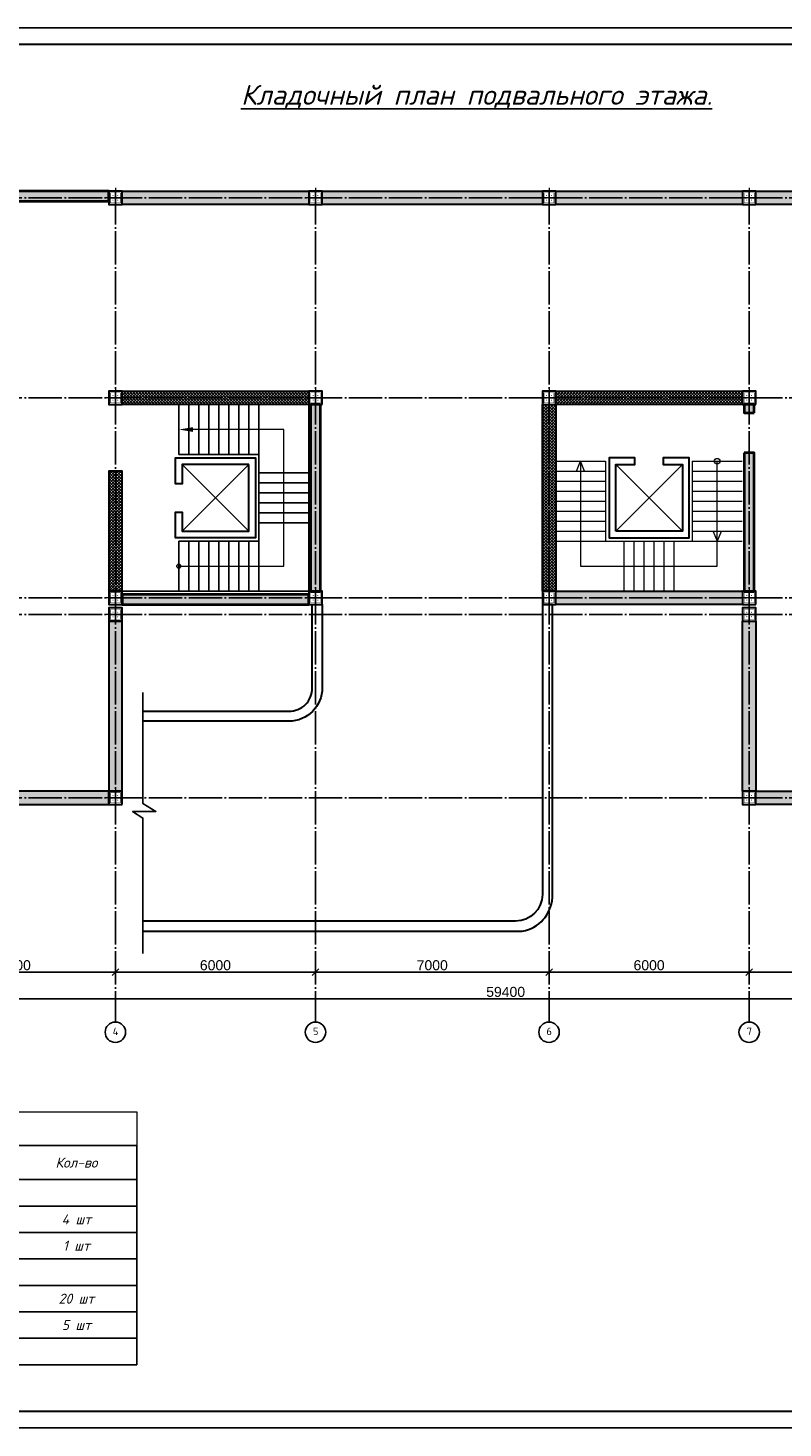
# Model space of a CAD drawing. Header units: millimetres. Extents: x -33345 to 4712671, y -3392 to 121473.
# Tile 256 of 256: x 1360424 to 1383056, y 44501 to 86501. Entities that reach past the tile are written whole.
import ezdxf

# ---------------------------------------------------------------- set-up
doc = ezdxf.new("R2010")
doc.units = ezdxf.units.MM
doc.linetypes.add('CENTER2', pattern=[28.575, 19.05, -3.175, 3.175, -3.175])
doc.linetypes.add('ГОСТ 2.303 5', pattern=[24, 20, -1.5, 1, -1.5])
for name, color, linetype, lineweight in [('0.25', 7, 'Continuous', 25), ('1_Основная', 250, 'Continuous', 40), ('5_Размеры', 250, 'Continuous', 13)]:
    doc.layers.add(name, color=color, linetype=linetype, lineweight=lineweight)
for name, color, linetype in [('00-Axes', 1, 'CENTER2'), ('HA', 9, 'Continuous'), ('KIK-0-HSL-HTC', 7, 'Continuous')]:
    doc.layers.add(name, color=color, linetype=linetype)
doc.styles.add('GOST 2.304', font='isocpeui.ttf')
doc.styles.add('ISO', font='isocpeui.ttf')
doc.styles.add('ISOCPEUR', font='isocpeui.ttf', dxfattribs={"height": 300})
doc.styles.add('ISOCPEUR_1.00', font='isocpeui.ttf')
doc.styles.get("Standard").update_dxf_attribs({"font": 'arial.ttf'})
doc.dimstyles.new('ISO-25$0', dxfattribs={"dimtxt": 300, "dimasz": 200, "dimexe": 100, "dimexo": 300, "dimgap": 50, "dimtad": 1, "dimdec": 0, "dimtxsty": 'Standard', "dimblk": 'OBLIQUE', "dimcen": 250, "dimadec": 0, "dimazin": 0, "dimtfac": 1, "dimtdec": 0, "dimtmove": 0, "dimatfit": 3, "dimldrblk": 'OBLIQUE', "dimfxl": 1.25, "dimarcsym": 0})
pattern_1 = [(45, (-51557.93, -1455798.86), (50.5139407, 185.2177825), [238.125, -47.625, 0, -47.625])]

# ---------------------------------------------------------------- blocks, each defined once
blk = doc.blocks.new('*U263')
at = {"layer": '0.25', "color": 5, "linetype": 'Continuous', "lineweight": 25, "ltscale": 100}
blk.add_lwpolyline([(-68926, 0), (0, 0), (0, 42000), (-68926, 42000), (-68926, 0)], dxfattribs=at)
at = {"layer": '0.25', "color": 7, "linetype": 'Continuous', "lineweight": 30, "ltscale": 100}
blk.add_lwpolyline([(-66926, 500), (-500, 500), (-500, 41500), (-66926, 41500), (-66926, 500)], dxfattribs=at)
blk = doc.blocks.new('column')
at = {"lineweight": 0}
for points in [[(-68, 56, -1), (-68, 86, -1)], [(68, 56, 1), (68, 86, 1)], [(-68, -56, 1), (-68, -86, 1)], [(68, -56, -1), (68, -86, -1)]]:
    blk.add_hatch(color=0, dxfattribs=at).paths.add_polyline_path(points)
at = {"color": 0, "lineweight": 0}
for p, q in [((0, 300), (0, -300)), ((300, 0), (-300, 0))]:
    blk.add_line(p, q, dxfattribs=at)
at = {"lineweight": 30}
blk.add_lwpolyline([(-200, 200), (200, 200), (200, -200), (-200, -200)], close=True, dxfattribs=at)
at = {"color": 0, "lineweight": 0, "const_width": 15}
blk.add_lwpolyline([(150, -150), (150, 150), (-150, 150), (-150, -150)], close=True, dxfattribs=at)
blk = doc.blocks.new('_Oblique')
at = {"color": 0, "linetype": 'ByBlock', "lineweight": -2}
blk.add_line((-0.5, -0.5), (0.5, 0.5), dxfattribs=at)
blk = doc.blocks.new('*D1205')
at = {"color": 0, "lineweight": -2, "transparency": 16777216}
for p, q in [((1357042, 58479), (1357042, 58279)), ((1363042, 58479), (1363042, 58279)), ((1357042, 58179), (1363042, 58179))]:
    blk.add_line(p, q, dxfattribs=at)
at = {"layer": 'Defpoints', "color": 0, "transparency": 16777216}
for p in [(1357042, 58179), (1363042, 58179), (1363042, 58179)]:
    blk.add_point(p, dxfattribs=at)
at = {"color": 0, "lineweight": -2, "transparency": 16777216, "xscale": 200, "yscale": 200, "zscale": 200, "rotation": 180}
blk.add_blockref('_Oblique', (1357042, 58179), dxfattribs=at)
at = {"color": 0, "lineweight": -2, "transparency": 16777216, "xscale": 200, "yscale": 200, "zscale": 200}
blk.add_blockref('_Oblique', (1363042, 58179), dxfattribs=at)
at = {"color": 0, "lineweight": 0, "transparency": 16777216, "insert": (1360042, 58383), "char_height": 300, "attachment_point": 5}
blk.add_mtext('6000', dxfattribs=at)
blk = doc.blocks.new('*D1206')
at = {"color": 0, "lineweight": -2, "transparency": 16777216}
for p, q in [((1363042, 58479), (1363042, 58279)), ((1369042, 58479), (1369042, 58279)), ((1363042, 58179), (1369042, 58179))]:
    blk.add_line(p, q, dxfattribs=at)
at = {"layer": 'Defpoints', "color": 0, "transparency": 16777216}
for p in [(1363042, 58179), (1369042, 58179), (1369042, 58179)]:
    blk.add_point(p, dxfattribs=at)
at = {"color": 0, "lineweight": -2, "transparency": 16777216, "xscale": 200, "yscale": 200, "zscale": 200, "rotation": 180}
blk.add_blockref('_Oblique', (1363042, 58179), dxfattribs=at)
at = {"color": 0, "lineweight": -2, "transparency": 16777216, "xscale": 200, "yscale": 200, "zscale": 200}
blk.add_blockref('_Oblique', (1369042, 58179), dxfattribs=at)
at = {"color": 0, "lineweight": 0, "transparency": 16777216, "insert": (1366042, 58383), "char_height": 300, "attachment_point": 5}
blk.add_mtext('6000', dxfattribs=at)
blk = doc.blocks.new('*D1207')
at = {"color": 0, "lineweight": -2, "transparency": 16777216}
for p, q in [((1369042, 58479), (1369042, 58279)), ((1376042, 58479), (1376042, 58279)), ((1369042, 58179), (1376042, 58179))]:
    blk.add_line(p, q, dxfattribs=at)
at = {"layer": 'Defpoints', "color": 0, "transparency": 16777216}
for p in [(1369042, 58179), (1376042, 58179), (1376042, 58179)]:
    blk.add_point(p, dxfattribs=at)
at = {"color": 0, "lineweight": -2, "transparency": 16777216, "xscale": 200, "yscale": 200, "zscale": 200, "rotation": 180}
blk.add_blockref('_Oblique', (1369042, 58179), dxfattribs=at)
at = {"color": 0, "lineweight": -2, "transparency": 16777216, "xscale": 200, "yscale": 200, "zscale": 200}
blk.add_blockref('_Oblique', (1376042, 58179), dxfattribs=at)
at = {"color": 0, "lineweight": 0, "transparency": 16777216, "insert": (1372542, 58383), "char_height": 300, "attachment_point": 5}
blk.add_mtext('7000', dxfattribs=at)
blk = doc.blocks.new('*D1208')
at = {"color": 0, "lineweight": -2, "transparency": 16777216}
for p, q in [((1376042, 58479), (1376042, 58279)), ((1382042, 58479), (1382042, 58279)), ((1376042, 58179), (1382042, 58179))]:
    blk.add_line(p, q, dxfattribs=at)
at = {"layer": 'Defpoints', "color": 0, "transparency": 16777216}
for p in [(1376042, 58179), (1382042, 58179), (1382042, 58179)]:
    blk.add_point(p, dxfattribs=at)
at = {"color": 0, "lineweight": -2, "transparency": 16777216, "xscale": 200, "yscale": 200, "zscale": 200, "rotation": 180}
blk.add_blockref('_Oblique', (1376042, 58179), dxfattribs=at)
at = {"color": 0, "lineweight": -2, "transparency": 16777216, "xscale": 200, "yscale": 200, "zscale": 200}
blk.add_blockref('_Oblique', (1382042, 58179), dxfattribs=at)
at = {"color": 0, "lineweight": 0, "transparency": 16777216, "insert": (1379042, 58383), "char_height": 300, "attachment_point": 5}
blk.add_mtext('6000', dxfattribs=at)
blk = doc.blocks.new('*D1209')
at = {"color": 0, "lineweight": -2, "transparency": 16777216}
for p, q in [((1382042, 58479), (1382042, 58279)), ((1388042, 58479), (1388042, 58279)), ((1382042, 58179), (1388042, 58179))]:
    blk.add_line(p, q, dxfattribs=at)
at = {"layer": 'Defpoints', "color": 0, "transparency": 16777216}
for p in [(1382042, 58179), (1388042, 58179), (1388042, 58179)]:
    blk.add_point(p, dxfattribs=at)
at = {"color": 0, "lineweight": -2, "transparency": 16777216, "xscale": 200, "yscale": 200, "zscale": 200, "rotation": 180}
blk.add_blockref('_Oblique', (1382042, 58179), dxfattribs=at)
at = {"color": 0, "lineweight": -2, "transparency": 16777216, "xscale": 200, "yscale": 200, "zscale": 200}
blk.add_blockref('_Oblique', (1388042, 58179), dxfattribs=at)
at = {"color": 0, "lineweight": 0, "transparency": 16777216, "insert": (1385042, 58383), "char_height": 300, "attachment_point": 5}
blk.add_mtext('6000', dxfattribs=at)
blk = doc.blocks.new('*D1213')
at = {"color": 0, "lineweight": -2, "transparency": 16777216}
for p, q in [((1345042, 57679), (1345042, 57479)), ((1404442, 57679), (1404442, 57479)), ((1404442, 57379), (1345042, 57379))]:
    blk.add_line(p, q, dxfattribs=at)
at = {"layer": 'Defpoints', "color": 0, "transparency": 16777216}
for p in [(1345042, 57379), (1345042, 57379), (1404442, 57379)]:
    blk.add_point(p, dxfattribs=at)
at = {"color": 0, "lineweight": -2, "transparency": 16777216, "xscale": 200, "yscale": 200, "zscale": 200, "rotation": 180}
blk.add_blockref('_Oblique', (1345042, 57379), dxfattribs=at)
at = {"color": 0, "lineweight": -2, "transparency": 16777216, "xscale": 200, "yscale": 200, "zscale": 200}
blk.add_blockref('_Oblique', (1404442, 57379), dxfattribs=at)
at = {"color": 0, "lineweight": 0, "transparency": 16777216, "insert": (1374742, 57583), "char_height": 300, "attachment_point": 5}
blk.add_mtext('59400', dxfattribs=at)
blk = doc.blocks.new('*T2082')
at = {"color": 0, "transparency": 16777216}
for p, q in [((0, -1019), (18070, -1019)), ((0, -1019), (0, -7593)), ((2718, -1019), (2718, -6799)), ((8135, -1019), (8135, -6799)), ((14453, -1019), (14453, -6799)), ((18070, -1019), (18070, -7593)), ((0, -2037), (18070, -2037)), ((0, -2831), (18070, -2831)), ((0, -3625), (18070, -3625)), ((0, -4418), (18070, -4418)), ((0, -5212), (18070, -5212)), ((0, -6006), (18070, -6006)), ((0, -6799), (18070, -6799)), ((0, -7593), (18070, -7593))]:
    blk.add_line(p, q, dxfattribs=at)
at = {"layer": 'Defpoints', "color": 8, "linetype": 'ByBlock', "lineweight": 0, "transparency": 16777216}
for p, q in [((0, 0), (18070, 0)), ((0, 0), (0, -1019)), ((18070, 0), (18070, -1019))]:
    blk.add_line(p, q, dxfattribs=at)
at = {"transparency": 16777216, "char_height": 300, "attachment_point": 5, "style": 'ISOCPEUR'}
for s, insert, width in [('Спецификация к кладочному ', (9035, -509), 18067.65), ('Марка\\Pпоз.', (1359, -1528), 2714.89), ('Обозначение', (5426, -1528), 5414.89), ('Кол-во', (16262, -1528), 3614.89), ('{\\C5;Перемычки металлические}', (11294, -2434), 6314.89), ('ПРМ-3', (1359, -3228), 2714.89), ('Смотри лист КЖ-', (5426, -3228), 5414.89), ('ПРМ-3', (11294, -3228), 6314.89), ('4 шт', (16262, -3228), 3614.89), ('ПРМ-4', (1359, -4021), 2714.89), ('Смотри лист КЖ-', (5426, -4021), 5414.89), ('ПРМ-4*', (11294, -4021), 6314.89), ('1 шт', (16262, -4021), 3614.89), ('{\\C5;Стойки металлические}', (11294, -4815), 6314.89), ('СТ-1', (1359, -5609), 2714.89), ('Смотри лист КЖ-', (5426, -5609), 5414.89), ('СТ-1', (11294, -5609), 6314.89), ('20 шт', (16262, -5609), 3614.89), ('СТ-2', (1359, -6402), 2714.89), ('Смотри лист КЖ-', (5426, -6402), 5414.89), ('СТ-2', (11294, -6402), 6314.89), ('5 шт', (16262, -6402), 3614.89)]:
    blk.add_mtext(s, dxfattribs=dict(at, insert=insert, width=width))
at = {"color": 0, "transparency": 16777216, "insert": (11294, -1528), "char_height": 300, "width": 6314.89, "attachment_point": 5, "style": 'ISOCPEUR'}
blk.add_mtext('{\\fISOCPEUR|b0|i1|c204|p34;\\C256;Наименование}', dxfattribs=at)

msp = doc.modelspace()

# ---------------------------------------------------------------- hatches: boundary and pattern name
at = {"layer": 'KIK-0-HSL-HTC', "lineweight": 0}
h = msp.add_hatch(dxfattribs=at)
h.set_pattern_fill('ANSI36', color=154, scale=30)
h.set_pattern_definition(pattern_1)
h.paths.add_polyline_path([(1345242.201, 81605.686), (1346142.201, 81605.686), (1346142.201, 81205.686), (1345242.201, 81205.686)])
h.paths.add_polyline_path([(1347392.201, 81605.686), (1348692.201, 81605.686), (1348692.201, 81205.686), (1347392.201, 81205.686)])
h.paths.add_polyline_path([(1349942.201, 81605.686), (1350842.201, 81605.686), (1350842.201, 81205.686), (1349942.201, 81205.686)])
h.paths.add_polyline_path([(1351242.201, 81605.686), (1352142.201, 81605.686), (1352142.201, 81205.686), (1351242.201, 81205.686)])
h.paths.add_polyline_path([(1353392.201, 81605.686), (1354692.201, 81605.686), (1354692.201, 81205.686), (1353392.201, 81205.686)])
h.paths.add_polyline_path([(1355942.201, 81605.686), (1356842.201, 81605.686), (1356842.201, 81205.686), (1355942.201, 81205.686)])
h.paths.add_polyline_path([(1345242.201, 79322.78), (1345242.201, 75605.686), (1344842.201, 75605.686), (1344842.201, 81205.686), (1345242.201, 81205.686)])
h.paths.add_polyline_path([(1344842.201, 69605.686), (1345242.201, 69605.686), (1345242.201, 75205.686), (1344842.201, 75205.686)])
h.paths.add_polyline_path([(1344842.201, 68705.686), (1345242.201, 68705.686), (1345242.201, 63605.686), (1344842.201, 63605.686)])
h.paths.add_polyline_path([(1350842.201, 63605.686), (1345242.201, 63605.686), (1345242.201, 63205.686), (1350842.201, 63205.686)])
h.paths.add_polyline_path([(1356842.201, 63605.686), (1351242.201, 63605.686), (1351242.201, 63205.686), (1356842.201, 63205.686)])
h.paths.add_polyline_path([(1362842.201, 63605.686), (1357242.201, 63605.686), (1357242.201, 63205.686), (1362842.201, 63205.686)])
h.paths.add_polyline_path([(1362842.201, 63605.686), (1363242.201, 63605.686), (1363242.201, 68705.686), (1362842.201, 68705.686)])
h.paths.add_polyline_path([(1363242.201, 81605.686), (1368842.201, 81605.686), (1368842.201, 81205.686), (1363242.201, 81205.686)])
h.paths.add_polyline_path([(1369242.201, 81605.686), (1375842.201, 81605.686), (1375842.201, 81205.686), (1369242.201, 81205.686)])
h.paths.add_polyline_path([(1376242.201, 81605.686), (1381842.201, 81605.686), (1381842.201, 81205.686), (1376242.201, 81205.686)])
h.paths.add_polyline_path([(1382242.201, 81605.686), (1387842.201, 81605.686), (1387842.201, 81205.686), (1382242.201, 81205.686)])
h.paths.add_polyline_path([(1392642.201, 81605.686), (1398242.201, 81605.686), (1398242.201, 81205.686), (1392642.201, 81205.686)])
h.paths.add_polyline_path([(1398642.201, 81605.686), (1404242.201, 81605.686), (1404242.201, 81205.686), (1398642.201, 81205.686)])
h.paths.add_polyline_path([(1404242.201, 81205.686), (1404642.201, 81205.686), (1404642.201, 76605.686), (1404242.201, 76605.686)])
h.paths.add_polyline_path([(1404242.201, 75205.686), (1404642.201, 75205.686), (1404642.201, 69605.686), (1404242.201, 69605.686)])
h.paths.add_polyline_path([(1404642.201, 68705.686), (1404242.201, 68705.686), (1404242.201, 63605.686), (1404642.201, 63605.686)])
h.paths.add_polyline_path([(1398642.201, 63605.686), (1404242.201, 63605.686), (1404242.201, 63205.686), (1398642.201, 63205.686)])
h.paths.add_polyline_path([(1392642.201, 63605.686), (1398242.201, 63605.686), (1398242.201, 63205.686), (1392642.201, 63205.686)])
h.paths.add_polyline_path([(1388242.201, 63605.686), (1392242.201, 63605.686), (1392242.201, 63205.686), (1388242.201, 63205.686)])
h.paths.add_polyline_path([(1382242.201, 63605.686), (1387842.201, 63605.686), (1387842.201, 63205.686), (1382242.201, 63205.686)])
h.paths.add_polyline_path([(1381842.201, 68705.686), (1382242.201, 68705.686), (1382242.201, 63605.686), (1381842.201, 63605.686)])
h.paths.add_polyline_path([(1376242.201, 69205.686), (1376242.201, 69605.686), (1381842.201, 69605.686), (1381842.201, 69205.686)])
h = msp.add_hatch(dxfattribs=at)
h.set_pattern_fill('ANSI36', color=154, scale=30)
h.set_pattern_definition(pattern_1)
h.paths.add_polyline_path([(1363242.201, 69205.686), (1368842.201, 69205.686), (1368842.201, 69505.686), (1363242.201, 69505.686)])
h.paths.add_polyline_path([(1369192.201, 75205.686), (1368892.201, 75205.686), (1368892.201, 69605.686), (1369192.201, 69605.686)])
h.paths.add_polyline_path([(1381892.201, 73755.686), (1381892.201, 69605.686), (1382192.201, 69605.686), (1382192.201, 73755.686)])
h.paths.add_polyline_path([(1382192.201, 74955.686), (1382192.201, 75205.686), (1381892.201, 75205.686), (1381892.201, 74955.686)])
h.paths.add_polyline_path([(1389692.201, 69505.686), (1392242.201, 69505.686), (1392242.201, 69205.686), (1389692.201, 69205.686)])
h.paths.add_polyline_path([(1388492.201, 69205.686), (1388242.201, 69205.686), (1388242.201, 69505.686), (1388492.201, 69505.686)])
h.paths.add_polyline_path([(1392292.201, 70655.686), (1392292.201, 69605.686), (1392592.201, 69605.686), (1392592.201, 70655.686)])
h.paths.add_polyline_path([(1392592.201, 74155.686), (1392592.201, 75205.686), (1392292.201, 75205.686), (1392292.201, 74155.686)])
h.paths.add_polyline_path([(1388242.201, 81605.686), (1392242.201, 81605.686), (1392242.201, 81305.686), (1388242.201, 81305.686)])
h.paths.add_polyline_path([(1362842.201, 81305.686), (1362842.201, 81605.686), (1357242.201, 81605.686), (1357242.201, 81305.686)])
h.paths.add_polyline_path([(1351192.201, 74155.686), (1351192.201, 75205.686), (1350892.201, 75205.686), (1350892.201, 74155.686)])
h.paths.add_polyline_path([(1350892.201, 70655.686), (1350892.201, 69605.686), (1351192.201, 69605.686), (1351192.201, 70655.686)])
h = msp.add_hatch(dxfattribs=at)
h.set_pattern_fill('ANSI37', color=154, scale=20)
h.set_pattern_definition([(45, (-51557.93, -1455798.857), (-44.9012806, 44.9012806), []), (135, (-51557.93, -1455798.857), (-44.9012806, -44.9012806), [])])
h.paths.add_polyline_path([(1363242.201, 75605.686), (1368842.201, 75605.686), (1368842.201, 75205.686), (1363242.201, 75205.686)])
h.paths.add_polyline_path([(1362842.201, 69605.686), (1363242.201, 69605.686), (1363242.201, 73205.686), (1362842.201, 73205.686)])
h.paths.add_polyline_path([(1376242.201, 75605.686), (1381842.201, 75605.686), (1381842.201, 75205.686), (1376242.201, 75205.686)])
h.paths.add_polyline_path([(1375842.201, 75205.686), (1376242.201, 75205.686), (1376242.201, 69605.686), (1375842.201, 69605.686)])

# ---------------------------------------------------------------- linework, layer by layer
at = {"color": 244, "lineweight": 40, "true_color": 0x991b1e}
for points in [[(1362842.201, 81305.686), (1362842.201, 81605.686), (1357242.201, 81605.686), (1357242.201, 81305.686)], [(1369192.201, 75205.686), (1368892.201, 75205.686), (1368892.201, 69605.686), (1369192.201, 69605.686)]]:
    msp.add_lwpolyline(points, close=True, dxfattribs=at)
for points in [[(1368842.201, 75205.686), (1368842.201, 69605.686), (1363242.201, 69605.686)], [(1363868.638, 66564.646), (1363868.638, 63234.846), (1364259.984, 62996.679), (1363559.127, 62996.679), (1363868.638, 62798.554), (1363868.638, 58736.815)]]:
    msp.add_lwpolyline(points)
at = {"color": 18, "true_color": 0x000000}
for points in [[(1364942.201, 73705.686), (1364942.201, 75205.686)], [(1368842.201, 75205.686), (1364942.201, 75205.686)], [(1365242.201, 73705.686), (1365242.201, 75205.686)], [(1365542.201, 73705.686), (1365542.201, 75205.686)], [(1365842.201, 73705.686), (1365842.201, 75205.686)], [(1366142.201, 73705.686), (1366142.201, 75205.686)], [(1366442.201, 73705.686), (1366442.201, 75205.686)], [(1366742.201, 73705.686), (1366742.201, 75205.686)], [(1367042.201, 73705.686), (1367042.201, 75205.686)], [(1367342.201, 73705.686), (1367342.201, 75205.686)], [(1364942.201, 73705.686), (1367342.201, 73705.686), (1367342.201, 71105.686), (1364942.201, 71105.686)], [(1367342.201, 73155.686), (1368842.201, 73155.686)], [(1367342.201, 72855.686), (1368842.201, 72855.686)], [(1367342.201, 72555.686), (1368842.201, 72555.686)], [(1367342.201, 72255.686), (1368842.201, 72255.686)], [(1367342.201, 71955.686), (1368842.201, 71955.686)], [(1367342.201, 71655.686), (1368842.201, 71655.686)], [(1364942.201, 71105.686), (1364942.201, 69605.686)], [(1365242.201, 71105.686), (1365242.201, 69605.686)], [(1365542.201, 71105.686), (1365542.201, 69605.686)], [(1365842.201, 71105.686), (1365842.201, 69605.686)], [(1366142.201, 71105.686), (1366142.201, 69605.686)], [(1366442.201, 71105.686), (1366442.201, 69605.686)], [(1366742.201, 71105.686), (1366742.201, 69605.686)], [(1367042.201, 71105.686), (1367042.201, 69605.686)], [(1367342.201, 71105.686), (1367342.201, 69605.686)]]:
    msp.add_lwpolyline(points, dxfattribs=at)
at = {"color": 244, "lineweight": 40, "true_color": 0x991b1e}
for points in [[(1382192.201, 74955.686), (1382192.201, 75205.686), (1381892.201, 75205.686), (1381892.201, 74955.686), (1382192.201, 74955.686)], [(1381892.201, 73755.686), (1381892.201, 69605.686), (1382192.201, 69605.686), (1382192.201, 73755.686), (1381892.201, 73755.686)], [(1363242.201, 69205.686), (1368842.201, 69205.686), (1368842.201, 69505.686), (1363242.201, 69505.686), (1363242.201, 69205.686)]]:
    msp.add_lwpolyline(points, dxfattribs=at)
msp.add_circle((1364942.201, 70355.686), 58.696)
msp.add_solid([(1365374.201, 74383.686), (1364942.201, 74455.686), (1365374.201, 74527.686)])
at = {"layer": '00-Axes', "color": 251, "linetype": 'ГОСТ 2.303 5', "ltscale": 50, "true_color": 0x636466}
for points in [[(1363042.201, 81605.686), (1363042.201, 56679.408)], [(1369042.201, 81605.686), (1369042.201, 56679.408)], [(1376042.201, 81605.686), (1376042.201, 56679.408)], [(1376042.201, 81605.686), (1376042.201, 56679.408)], [(1382042.201, 81605.686), (1382042.201, 56679.408)], [(1404642.201, 81405.686), (1341280.779, 81405.686)], [(1404642.201, 75405.686), (1341280.779, 75405.686)], [(1404642.201, 69405.686), (1341280.779, 69405.686)], [(1404642.201, 68905.686), (1341781.352, 68905.686), (1341671.597, 68793.766), (1341280.779, 68793.766)], [(1404642.201, 63405.686), (1341280.779, 63405.686)]]:
    msp.add_lwpolyline(points, dxfattribs=at)
at = {"layer": '00-Axes', "color": 219, "linetype": 'ByBlock', "ltscale": 100, "true_color": 0x642165}
for centre in [(1363042.201, 56373.447), (1369042.201, 56373.447), (1376042.201, 56373.447), (1376042.201, 56373.447), (1382042.201, 56373.447)]:
    msp.add_circle(centre, 305.96, dxfattribs=at)
at = {"layer": '1_Основная', "color": 250, "lineweight": 18}
for p, q in [((1376862.793, 73210.686), (1376982.201, 73505.686)), ((1377101.609, 73210.686), (1376982.201, 73505.686)), ((1367042.201, 73405.686), (1365042.201, 71405.686)), ((1367042.201, 71405.686), (1365042.201, 73405.686)), ((1378042.201, 71405.686), (1380042.201, 73405.686)), ((1380042.201, 71405.686), (1378042.201, 73405.686)), ((1380962.793, 71400.686), (1381082.201, 71105.686)), ((1381201.609, 71400.686), (1381082.201, 71105.686))]:
    msp.add_line(p, q, dxfattribs=at)
at = {"layer": '1_Основная', "color": 250, "lineweight": 30}
for points in [[(1367042.201, 73405.686), (1365042.201, 73405.686), (1365042.201, 72830.686), (1364842.201, 72830.686), (1364842.201, 73605.686), (1367242.201, 73605.686), (1367242.201, 71205.686), (1364842.201, 71205.686), (1364842.201, 71980.686), (1365042.201, 71980.686), (1365042.201, 71405.686), (1367042.201, 71405.686)], [(1378042.201, 71405.686), (1378042.201, 73405.686), (1378617.201, 73405.686), (1378617.201, 73605.686), (1377842.201, 73605.686), (1377842.201, 71205.686), (1380242.201, 71205.686), (1380242.201, 73605.686), (1379467.201, 73605.686), (1379467.201, 73405.686), (1380042.201, 73405.686), (1380042.201, 71405.686)]]:
    msp.add_lwpolyline(points, close=True, dxfattribs=at)
at = {"layer": '1_Основная', "color": 250, "lineweight": 18}
msp.add_circle((1381082.201, 73505.686), 84.59, dxfattribs=at)
at = {"layer": '5_Размеры', "color": 250, "linetype": 'Continuous', "lineweight": 18}
for points in [[(1376232.201, 73505.686), (1377732.201, 73505.686)], [(1376982.201, 73505.686), (1376982.201, 70355.686), (1379370.305, 70355.686)], [(1377732.201, 73505.686), (1377732.201, 71105.686)], [(1379332.201, 70355.686), (1381082.201, 70355.686), (1381082.201, 73505.686)], [(1380332.201, 73505.686), (1380332.201, 71105.686)], [(1380332.201, 73505.686), (1380332.201, 71105.686)], [(1380332.201, 73505.686), (1381832.201, 73505.686)], [(1376232.201, 73205.686), (1377732.201, 73205.686)], [(1380332.201, 73205.686), (1381832.201, 73205.686)], [(1376232.201, 72905.686), (1377732.201, 72905.686)], [(1380332.201, 72905.686), (1381832.201, 72905.686)], [(1376232.201, 72605.686), (1377732.201, 72605.686)], [(1376232.201, 72305.686), (1377732.201, 72305.686)], [(1380332.201, 72605.686), (1381832.201, 72605.686)], [(1380332.201, 72305.686), (1381832.201, 72305.686)], [(1376232.201, 72005.686), (1377732.201, 72005.686)], [(1380332.201, 72005.686), (1381832.201, 72005.686)], [(1376232.201, 71705.686), (1377732.201, 71705.686)], [(1376232.201, 71405.686), (1377732.201, 71405.686)], [(1380332.201, 71705.686), (1381832.201, 71705.686)], [(1380332.201, 71405.686), (1381832.201, 71405.686)], [(1376232.201, 71105.686), (1381832.201, 71105.686)], [(1378282.201, 71105.686), (1378282.201, 69605.686)], [(1378582.201, 71105.686), (1378582.201, 69605.686)], [(1378882.201, 71105.686), (1378882.201, 69605.686)], [(1379182.201, 71105.686), (1379182.201, 69605.686)], [(1379482.201, 71105.686), (1379482.201, 69605.686)], [(1379782.201, 71105.686), (1379782.201, 69605.686)]]:
    msp.add_lwpolyline(points, dxfattribs=at)
at = {"layer": 'HA', "color": 250, "lineweight": 30, "ltscale": 100}
for points in [[(1363242.201, 81605.686), (1368842.201, 81605.686), (1368842.201, 81205.686), (1363242.201, 81205.686)], [(1369242.201, 81605.686), (1375842.201, 81605.686), (1375842.201, 81205.686), (1369242.201, 81205.686)], [(1376242.201, 81605.686), (1381842.201, 81605.686), (1381842.201, 81205.686), (1376242.201, 81205.686)], [(1382242.201, 81605.686), (1387842.201, 81605.686), (1387842.201, 81205.686), (1382242.201, 81205.686)], [(1363242.201, 75605.686), (1368842.201, 75605.686), (1368842.201, 75205.686), (1363242.201, 75205.686)], [(1376242.201, 75605.686), (1381842.201, 75605.686), (1381842.201, 75205.686), (1376242.201, 75205.686)], [(1375842.201, 75205.686), (1376242.201, 75205.686), (1376242.201, 69605.686), (1375842.201, 69605.686)], [(1362842.201, 69605.686), (1363242.201, 69605.686), (1363242.201, 73205.686), (1362842.201, 73205.686)], [(1376242.201, 69205.686), (1376242.201, 69605.686), (1381842.201, 69605.686), (1381842.201, 69205.686)], [(1362842.201, 63605.686), (1363242.201, 63605.686), (1363242.201, 68705.686), (1362842.201, 68705.686)], [(1381842.201, 68705.686), (1382242.201, 68705.686), (1382242.201, 63605.686), (1381842.201, 63605.686)], [(1362842.201, 63605.686), (1357242.201, 63605.686), (1357242.201, 63205.686), (1362842.201, 63205.686)], [(1382242.201, 63605.686), (1387842.201, 63605.686), (1387842.201, 63205.686), (1382242.201, 63205.686)]]:
    msp.add_lwpolyline(points, close=True, dxfattribs=at)
at = {"layer": 'HA', "color": 250, "lineweight": 20, "ltscale": 100}
msp.add_lwpolyline([(1364942.201, 70355.686), (1368092.201, 70355.686), (1368092.201, 74455.686), (1365374.201, 74455.686)], dxfattribs=at)
at = {"layer": 'HA', "color": 250, "lineweight": 30, "ltscale": 100}
for points in [[(1363868.638, 59405.686), (1375242.201, 59405.686, 0.348801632), (1376142.201, 60412.452), (1376142.201, 69205.686), (1375842.201, 69205.686), (1375842.201, 60505.686, -0.407549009), (1375042.201, 59705.686), (1363868.638, 59705.686)], [(1363868.638, 66005.686), (1368242.201, 66005.686, 0.423450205), (1368942.201, 66705.686), (1368942.201, 69205.686), (1369242.201, 69205.686), (1369242.201, 66705.686, -0.414213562), (1368242.201, 65705.686), (1363868.638, 65705.686)]]:
    msp.add_lwpolyline(points, format="xyb", dxfattribs=at)

# ---------------------------------------------------------------- block references
at = {"xscale": -1, "rotation": 270}
for p in [(1363042.201, 81405.686), (1369042.201, 81405.686), (1376042.201, 81405.686), (1376042.201, 81405.686), (1382042.201, 81405.686), (1363042.201, 75405.686), (1369042.201, 75405.686), (1376042.201, 75405.686), (1376042.201, 75405.686), (1382042.201, 75405.686), (1363042.201, 69405.686), (1369042.201, 69405.686), (1376042.201, 69405.686), (1376042.201, 69405.686), (1382042.201, 69405.686), (1363042.201, 68905.686), (1382042.201, 68905.686), (1363042.201, 63405.686), (1382042.201, 63405.686)]:
    msp.add_blockref('column', p, dxfattribs=at)
msp.add_blockref('*T2082', (1345612.343, 53990.428))
at = {"layer": '0.25', "ltscale": 100, "transparency": 33554687}
msp.add_blockref('*U263', (1406717.654, 44501.326), dxfattribs=at)

# ---------------------------------------------------------------- texts
at = {"ltscale": 100, "insert": (1366807.999, 84796.9), "char_height": 600, "width": 15467.61406, "attachment_point": 1, "style": 'GOST 2.304'}
msp.add_mtext('{\\L\\C0;Кладочный план\\C256; \\C0;подвального этажа.}', dxfattribs=at)
at = {"insert": (351439.431, 62275.551), "char_height": 500, "width": 9875.6458, "attachment_point": 1, "style": 'ISO'}
msp.add_mtext('\\pi4343.31532;{\\LА-А\\P\\pi0;Армирование приямка. M 1:20}', dxfattribs=at)
at = {"layer": '00-Axes', "color": 219, "linetype": 'ByBlock', "ltscale": 100, "true_color": 0x642165, "char_height": 226.05869, "attachment_point": 1, "style": 'ISOCPEUR_1.00'}
for s, insert in [('\\pxqc;{\\fISOCPEUR|b0|i0|c204|p34;4}', (1362661.035, 56513.252)), ('\\pxqc;{\\fISOCPEUR|b0|i0|c204|p34;5}', (1368661.035, 56513.252)), ('\\pxqc;{\\fISOCPEUR|b0|i0|c204|p34;6}', (1375661.035, 56513.252)), ('\\pxqc;{\\fISOCPEUR|b0|i0|c204|p34;7}', (1381661.035, 56513.252))]:
    msp.add_mtext_dynamic_manual_height_columns(s, width=772.47909, gutter_width=706.433, heights=[0], dxfattribs=dict(at, insert=insert))

# ---------------------------------------------------------------- dimensions: what is measured, and where the dimension line sits
at = {"color": 18, "lineweight": 0, "true_color": 0x000000}
for base, p1, p2, picture, middle in [((1363042.201, 58179.408), (1357042.201, 58179.408), (1363042.201, 58179.408), '*D1205', (1360042.201, 58382.58)), ((1369042.201, 58179.408), (1363042.201, 58179.408), (1369042.201, 58179.408), '*D1206', (1366042.201, 58382.58)), ((1376042.201, 58179.408), (1369042.201, 58179.408), (1376042.201, 58179.408), '*D1207', (1372542.201, 58382.58)), ((1382042.201, 58179.408), (1376042.201, 58179.408), (1382042.201, 58179.408), '*D1208', (1379042.201, 58382.58)), ((1388042.201, 58179.408), (1382042.201, 58179.408), (1388042.201, 58179.408), '*D1209', (1385042.201, 58382.58)), ((1345042.201, 57379.408), (1404442.201, 57379.408), (1345042.201, 57379.408), '*D1213', (1374742.201, 57582.58))]:
    dim = msp.add_linear_dim(base=base, p1=p1, p2=p2, dimstyle='ISO-25$0', dxfattribs=at)
    dim.commit()
    dim.dimension.update_dxf_attribs({"geometry": picture, "text_midpoint": middle})

doc.saveas('drawing.dxf')
